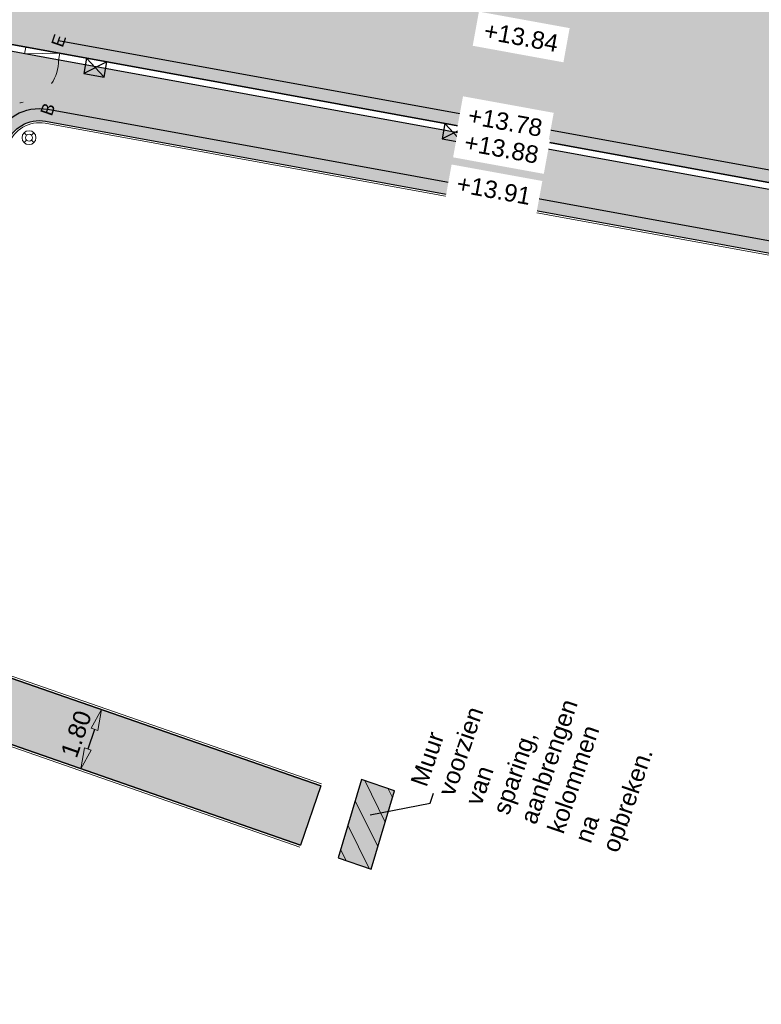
# Model space of a CAD drawing. Header units: metres. Extents: x 131295 to 132236, y 397710 to 398702.
# Tile 72 of 127: x 131570 to 131592, y 398127 to 398155. Entities that reach past the tile are written whole.
import ezdxf
from ezdxf import colors
from ezdxf.entities.mleader import LeaderData, LeaderLine
from ezdxf.enums import TextEntityAlignment as Align
from ezdxf.math import Vec2, Vec3

# ---------------------------------------------------------------- set-up
doc = ezdxf.new("R2010")
doc.units = ezdxf.units.M
doc.linetypes.add('AL-BANDVERLAGING', pattern=[5, 1.5, -1, 0, -1, 1.5])
doc.linetypes.add('AL-MATERIAALS', pattern=[2, 1, -1])
doc.layers.get('Defpoints').update_dxf_attribs({"color": 128})
for name, color, linetype, lineweight in [('N-IE-verkeersbordpaal @ 0.2', 190, 'Continuous', 18), ('N-KO-bandverlaging', 1, 'AL-BANDVERLAGING', 18), ('N-KO-opsluitband 60x200mm', 2, 'Continuous', 25), ('N-KO-opsluitband achterkant', 8, 'Continuous', 5), ('N-KO-tekst banden', 1, 'Continuous', 18), ('N-KO-trottoirband 180-200x250mm', 3, 'Continuous', 35), ('N-KO-trottoirband achterkant', 8, 'Continuous', 5), ('N-KO-verloopband', 1, 'Continuous', 18), ('N-RI-trottoirkolk', 7, 'Continuous', 25), ("N-VH-arcering 'MAT' grijs 254", 254, 'Continuous', 18), ('N-VH-arcering herstraten', 1, 'Continuous', 18), ('X-AL-aanpijling', 1, 'Continuous', 25), ('X-AL-maatvoering', 1, 'Continuous', 18), ('X-AL-materiaalscheiding', 1, 'AL-MATERIAALS', 18), ('X-AL-planhoogte', 190, 'Continuous', 25)]:
    doc.layers.add(name, color=color, linetype=linetype, lineweight=lineweight)
doc.layers.add("N-VH-arcering 'MAT' kleur 1 (heiderood)", color=7, linetype='Continuous', lineweight=18, true_color=0xd98c8c)
doc.layers.add("N-VH-arcering 'MAT' kleur 7 (geel)", color=7, linetype='Continuous', lineweight=18, true_color=0xf5ebbd)
doc.layers.add('X-AL-contourlijnen', color=30, linetype='Continuous', plot=False)
doc.layers.add('X-AL-hulplijn bandenlijnnummers', color=30, linetype='Continuous', plot=False)
doc.styles.add('CS Annotative', font='arial.ttf')
doc.dimstyles.new('CS Annotative', dxfattribs={"dimtxt": 2.5, "dimasz": 3, "dimexe": 0.18, "dimexo": 0.0625, "dimgap": 1, "dimtad": 1, "dimzin": 0, "dimdsep": 46, "dimtxsty": 'CS Annotative', "dimblk": 'CS Dimensionpijl', "dimcen": 0, "dimse1": 1, "dimse2": 1, "dimclrd": 256, "dimclre": 256, "dimclrt": 2, "dimadec": 0, "dimazin": 0, "dimtm": 1e-09, "dimtfac": 1, "dimtofl": 0, "dimtmove": 1, "dimatfit": 3, "dimfxl": 1, "dimtfillclr": 256, "dimtolj": 1, "dimtzin": 0, "dimarcsym": 0})

# ---------------------------------------------------------------- blocks, each defined once
blk = doc.blocks.new('*U89')
for p, q in [((1.02876604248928, -2.500827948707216), (-1.470771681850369, 0.2946704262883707)), ((1.470771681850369, -0.2946704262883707), (-1.912777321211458, -1.911487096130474))]:
    blk.add_line(p, q)
blk.add_lwpolyline([(1.470771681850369, -0.2946704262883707), (-1.470771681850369, 0.2946704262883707), (-1.912777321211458, -1.911487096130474), (1.02876604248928, -2.500827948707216)], close=True)
blk = doc.blocks.new('CS Dimensionpijl')
h = blk.add_hatch(color=256)
h.dxf.hatch_style = 1
h.paths.add_polyline_path([(-1, -0.1666666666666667), (0, 0), (-1, 0.1666666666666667)])
at = {"flags": 128}
blk.add_lwpolyline([(0, 0.5), (0, -0.5)], dxfattribs=at)
blk.add_lwpolyline([(-1, -0.1666666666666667), (0, 0), (-1, 0.1666666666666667)], close=True, dxfattribs=at)
blk = doc.blocks.new('*D197')
at = {"layer": 'Defpoints', "color": 0, "transparency": 16777216}
for p in [(131573.7567360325, 398218.2309556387), (131544.4715283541, 398136.4728683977)]:
    blk.add_point(p, dxfattribs=at)
at = {"layer": 'X-AL-maatvoering', "lineweight": -2, "transparency": 16777216}
blk.add_line((131575.0259096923, 398221.7742192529), (131573.9590640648, 398218.7958125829), dxfattribs=at)
at = {"layer": 'X-AL-maatvoering', "lineweight": -2, "transparency": 16777216, "xscale": 0.6000000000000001, "yscale": 0.6000000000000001, "zscale": 0.6000000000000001, "rotation": 250.2928107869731}
blk.add_blockref('CS Dimensionpijl', (131573.7567360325, 398218.2309556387), dxfattribs=at)
at = {"layer": 'X-AL-maatvoering', "color": 2, "transparency": 16777216, "insert": (131574.165031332, 398220.7209730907), "char_height": 0.5, "attachment_point": 5, "rotation": 70.29281078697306, "style": 'CS Annotative'}
blk.add_mtext('\\A1;R86.84', dxfattribs=at)
blk = doc.blocks.new('CS Verkeersbordpaal')
at = {"flags": 128}
for points in [[(-0.7071067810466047, 0.7071067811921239), (-0.3535533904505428, 0.3535533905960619)], [(0.3535533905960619, 0.3535533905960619), (0.7071067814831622, 0.7071067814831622)], [(-0.7071067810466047, -0.7071067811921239), (-0.3535533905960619, -0.3535533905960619)], [(0.3535533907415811, -0.3535533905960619), (0.707106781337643, -0.7071067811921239)]]:
    blk.add_lwpolyline(points, dxfattribs=at)
for radius in [1, 0.5000000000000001]:
    blk.add_circle((0, 0), radius)
blk = doc.blocks.new('*D651')
at = {"layer": 'Defpoints', "color": 0, "transparency": 16777216}
for p in [(131573.06385005, 398135.0247111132), (131572.1662406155, 398133.4310872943), (131572.4728053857, 398133.324515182)]:
    blk.add_point(p, dxfattribs=at)
at = {"layer": 'X-AL-maatvoering', "lineweight": -2, "transparency": 16777216}
blk.add_line((131572.5602703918, 398134.5645512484), (131572.3632555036, 398133.9978192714), dxfattribs=at)
at = {"layer": 'X-AL-maatvoering', "lineweight": -2, "transparency": 16777216, "xscale": 0.6000000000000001, "yscale": 0.6000000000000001, "zscale": 0.6000000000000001}
for p, rotation in [((131572.7572852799, 398135.1312832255), 70.83084804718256), ((131572.1662406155, 398133.4310872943), 250.8308480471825)]:
    blk.add_blockref('CS Dimensionpijl', p, dxfattribs=dict(at, rotation=rotation))
at = {"layer": 'X-AL-maatvoering', "color": 2, "transparency": 16777216, "insert": (131572.0317205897, 398134.4306822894), "char_height": 0.5, "attachment_point": 5, "rotation": 70.83084804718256, "style": 'CS Annotative'}
blk.add_mtext('\\A1;1.80', dxfattribs=at)

msp = doc.modelspace()

# ---------------------------------------------------------------- hatches: boundary and pattern name
at = {"layer": "N-VH-arcering 'MAT' grijs 254"}
h = msp.add_hatch(color=256, dxfattribs=at)
h.dxf.hatch_style = 1
edge = h.paths.add_edge_path()
edge.add_line((131571.1321392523, 398153.9120743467), (131569.5587155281, 398154.1988441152))
edge.add_arc((131568.6980529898, 398149.4766348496), 4.800000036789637, 79.67073716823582, 85.13149243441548)
edge.add_line((131569.1054255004, 398154.2593169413), (131561.4738187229, 398132.3062775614))
edge.add_arc((131560.5292654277, 398132.6346357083), 1.000000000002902, 251.1264028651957, 340.83084804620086, ccw=False)
edge.add_line((131560.205784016, 398131.6884011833), (131562.8492709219, 398130.7810768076))
edge.add_line((131562.8492709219, 398130.7810768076), (131564.6757233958, 398136.0350402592))
edge.add_line((131564.6757233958, 398136.0350402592), (131565.2667680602, 398137.7352361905))
edge.add_line((131565.2667680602, 398137.7352361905), (131570.0253919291, 398151.4238682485))
edge.add_arc((131570.9699452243, 398151.0955101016), 0.9999999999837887, 79.67073715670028, 160.830848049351, ccw=False)
edge.add_line((131571.1492499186, 398152.079303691), (131622.628119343, 398142.6968447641))
edge.add_line((131622.628119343, 398142.6968447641), (131622.787, 398143.584))
edge.add_line((131622.787, 398143.584), (131622.9538829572, 398144.4781892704))
edge.add_line((131622.9538829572, 398144.4781892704), (131607.8378848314, 398147.222142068))
edge.add_line((131607.8378848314, 398147.222142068), (131571.1321392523, 398153.9120743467))
h = msp.add_hatch(color=256, dxfattribs=at)
h.dxf.hatch_style = 1
h.paths.add_polyline_path([(131581.1956362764, 398132.790704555), (131580.2501927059, 398133.1193721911), (131579.574, 398130.863), (131580.5213985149, 398130.5408557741)])
at = {"layer": "N-VH-arcering 'MAT' kleur 1 (heiderood)"}
h = msp.add_hatch(color=256, dxfattribs=at)
h.dxf.hatch_style = 1
edge = h.paths.add_edge_path()
edge.add_line((131571.1680001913, 398154.1088330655), (131570.9712414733, 398154.1446940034))
edge.add_line((131570.9712414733, 398154.1446940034), (131569.5945764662, 398154.3956028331))
edge.add_arc((131568.6980529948, 398149.4766348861), 4.999999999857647, 79.67073715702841, 87.20376227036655)
edge.add_arc((131568.6980529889, 398149.4766346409), 5.000000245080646, 87.20376234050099, 89.49627435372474)
edge.add_arc((131568.6980529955, 398149.4766348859), 4.999999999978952, 89.49627440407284, 160.9860701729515)
edge.add_line((131563.97085602, 398151.1056249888), (131557.8509147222, 398133.3460523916))
edge.add_line((131557.8509147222, 398133.3460523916), (131553.1237177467, 398134.9750424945))
edge.add_line((131553.1237177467, 398134.9750424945), (131565.9418727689, 398172.1722873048))
edge.add_line((131565.9418727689, 398172.1722873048), (131566.007032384, 398172.3613752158))
edge.add_line((131566.007032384, 398172.3613752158), (131566.6912083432, 398174.3467982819))
edge.add_line((131566.6912083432, 398174.3467982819), (131566.7563679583, 398174.535886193))
edge.add_line((131566.7563679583, 398174.535886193), (131580.2627706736, 398213.7303699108))
edge.add_line((131580.2627706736, 398213.7303699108), (131584.9899676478, 398212.1013798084))
edge.add_line((131584.9899676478, 398212.1013798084), (131577.6863141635, 398190.9067705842))
edge.add_line((131577.6863141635, 398190.9067705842), (131575.6337866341, 398184.950502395))
edge.add_line((131575.6337866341, 398184.950502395), (131571.4825793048, 398172.9040358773))
edge.add_line((131571.4825793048, 398172.9040358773), (131571.4174196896, 398172.7149479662))
edge.add_line((131571.4174196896, 398172.7149479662), (131570.7332816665, 398170.7296349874))
edge.add_line((131570.7332816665, 398170.7296349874), (131570.6681220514, 398170.5405470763))
edge.add_line((131570.6681220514, 398170.5405470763), (131569.0792970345, 398165.9299059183))
edge.add_arc((131573.80649401, 398164.3009158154), 5.000000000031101, 160.9860701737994, 232.7655094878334)
edge.add_arc((131573.8064940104, 398164.3009158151), 4.999999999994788, 232.7655094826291, 235.0580143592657)
edge.add_arc((131573.80649401, 398164.3009158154), 5.000000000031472, 235.0580143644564, 259.6707372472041)
edge.add_line((131572.9099705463, 398159.3819478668), (131572.9200620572, 398159.3801086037))
edge.add_line((131572.9200620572, 398159.3801086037), (131573.1168207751, 398159.3442476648))
edge.add_line((131573.1168207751, 398159.3442476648), (131580.1922252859, 398158.0546954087))
edge.add_line((131580.1922252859, 398158.0546954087), (131590.8172049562, 398156.1182030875))
edge.add_line((131590.8172049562, 398156.1182030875), (131594.7606525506, 398155.3996608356))
edge.add_line((131594.7606525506, 398155.3996608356), (131605.3855818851, 398153.4629932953))
edge.add_line((131605.3855818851, 398153.4629932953), (131608.8599215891, 398152.8297655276))
edge.add_line((131608.8599215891, 398152.8297655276), (131607.8737457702, 398147.4189007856))
edge.add_line((131607.8737457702, 398147.4189007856), (131571.1680001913, 398154.1088330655))
at = {"layer": "N-VH-arcering 'MAT' kleur 7 (geel)"}
h = msp.add_hatch(color=256, dxfattribs=at)
h.dxf.hatch_style = 1
h.paths.add_polyline_path([(131565.2667680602, 398137.7352361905), (131579.0759531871, 398132.9347040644), (131578.495, 398131.231), (131564.6757233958, 398136.0350402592)])
at = {"layer": 'N-VH-arcering herstraten'}
h = msp.add_hatch(dxfattribs=at)
h.set_pattern_fill('CS-HERSTRATEN', color=256, angle=180.201634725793)
h.set_pattern_definition([(296.2204092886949, (26375.62930064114, 79453.50666762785), (0.4485505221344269, 0.2209127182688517), [])])
h.paths.add_polyline_path([(131581.1956362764, 398132.790704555), (131580.2501927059, 398133.1193721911), (131579.574, 398130.863), (131580.5213985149, 398130.5408557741)])

# ---------------------------------------------------------------- linework, layer by layer
at = {"layer": 'N-KO-bandverlaging', "flags": 128}
msp.add_lwpolyline([(131569.1054255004, 398154.2593169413, 1.178073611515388), (131571.5263027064, 398153.8402347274)], format="xyb", dxfattribs=at)
at = {"layer": 'N-KO-opsluitband 60x200mm', "flags": 128}
for points in [[(131579.0759531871, 398132.9347040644), (131565.2667680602, 398137.7352361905), (131570.0253919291, 398151.4238682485, -0.3697133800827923), (131571.1492499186, 398152.079303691), (131622.628119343, 398142.6968447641)], [(131565.6397097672, 398126.6451182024), (131564.7083606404, 398126.9658359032, -0.4150705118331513), (131562.8514827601, 398130.7874393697), (131564.6757233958, 398136.0350402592), (131578.495, 398131.231)]]:
    msp.add_lwpolyline(points, format="xyb", dxfattribs=at)
at = {"layer": 'N-KO-opsluitband achterkant', "flags": 128}
for points in [[(131579.0956546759, 398132.9913772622), (131565.3431427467, 398137.7722078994), (131570.0820651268, 398151.4041667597, -0.3697133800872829), (131571.1384916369, 398152.0202760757), (131622.6173610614, 398142.6378171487), (131622.628119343, 398142.6968447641)], [(131565.6592454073, 398126.7018487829), (131564.7278962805, 398127.0225664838, -0.4150705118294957), (131562.9081559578, 398130.7677378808), (131564.7126951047, 398135.9586655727), (131578.4752985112, 398131.1743268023)]]:
    msp.add_lwpolyline(points, format="xyb", dxfattribs=at)
at = {"layer": 'N-KO-trottoirband 180-200x250mm'}
msp.add_lwpolyline([(131622.9905755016, 398144.674794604), (131607.8737457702, 398147.4189007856), (131569.5945764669, 398154.395602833, 0.3704834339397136), (131563.97085602, 398151.1056249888), (131557.5902763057, 398132.5897008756)], format="xyb", dxfattribs=at)
at = {"layer": 'N-KO-trottoirband achterkant', "flags": 128}
msp.add_lwpolyline([(131622.9905755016, 398144.674794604), (131622.9538829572, 398144.4781892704), (131607.8378848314, 398147.222142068), (131569.5587155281, 398154.1988441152, 0.3704834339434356), (131564.159943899, 398151.0404653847), (131557.7793641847, 398132.5245412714), (131557.5902763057, 398132.5897008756)], format="xyb", dxfattribs=at)
at = {"layer": 'N-KO-verloopband', "flags": 128}
msp.add_lwpolyline([(131570.5783700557, 398154.2162981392), (131570.5425091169, 398154.0195394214), (131571.5621636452, 398154.0369934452), (131571.5263027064, 398153.8402347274)], dxfattribs=at)
at = {"layer": 'X-AL-contourlijnen', "flags": 128}
msp.add_lwpolyline([(131571.4174196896, 398172.7149479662), (131570.7332816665, 398170.7296349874), (131570.6681220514, 398170.5405470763), (131569.0792970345, 398165.9299059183, 0.323856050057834), (131570.781101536, 398160.3200867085, 0.01000327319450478), (131570.9427604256, 398160.2022538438, 0.1078080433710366), (131572.9099705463, 398159.3819478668), (131572.9200620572, 398159.3801086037), (131573.1168207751, 398159.3442476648), (131580.1922252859, 398158.0546954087), (131590.8172049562, 398156.1182030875), (131594.7606525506, 398155.3996608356), (131605.3855818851, 398153.4629932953), (131608.8599215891, 398152.8297655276), (131607.8737457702, 398147.4189007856), (131571.1680001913, 398154.1088330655), (131570.9712414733, 398154.1446940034), (131569.5945764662, 398154.3956028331, 0.03288086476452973), (131568.9419739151, 398154.4706816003, 0.01000330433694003), (131568.7420107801, 398154.4764416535, 0.3224602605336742), (131563.97085602, 398151.1056249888), (131557.8509147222, 398133.3460523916), (131553.1237177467, 398134.9750424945), (131565.9418727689, 398172.1722873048)], format="xyb", dxfattribs=at)
msp.add_lwpolyline([(131571.1321392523, 398153.9120743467), (131569.5587155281, 398154.1988441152, 0.02383154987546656), (131569.1054255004, 398154.2593169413), (131561.4738187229, 398132.3062775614, -0.4127035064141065), (131560.205784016, 398131.6884011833), (131562.8492709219, 398130.7810768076), (131564.6757233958, 398136.0350402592), (131565.2667680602, 398137.7352361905), (131570.0253919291, 398151.4238682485, -0.3697133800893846), (131571.1492499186, 398152.079303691), (131622.628119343, 398142.6968447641), (131622.787, 398143.584), (131622.9538829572, 398144.4781892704), (131607.8378848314, 398147.222142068)], format="xyb", close=True, dxfattribs=at)
for points in [[(131565.2667680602, 398137.7352361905), (131579.0759531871, 398132.9347040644), (131578.495, 398131.231), (131564.6757233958, 398136.0350402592)], [(131581.1956362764, 398132.790704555), (131580.2501927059, 398133.1193721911), (131579.574, 398130.863), (131580.5213985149, 398130.5408557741)]]:
    msp.add_lwpolyline(points, close=True, dxfattribs=at)
at = {"layer": 'X-AL-hulplijn bandenlijnnummers'}
msp.add_lwpolyline([(131622.5614353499, 398145.1087747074), (131571.525894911, 398154.3993694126)], dxfattribs=at)
at = {"layer": 'X-AL-hulplijn bandenlijnnummers', "flags": 128}
msp.add_lwpolyline([(131564.8212490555, 398137.5195678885), (131569.6947982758, 398151.5387935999, -0.3697133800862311), (131571.2120065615, 398152.4236314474), (131622.1989791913, 398143.1308248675)], format="xyb", dxfattribs=at)
at = {"layer": 'X-AL-materiaalscheiding', "flags": 128}
msp.add_lwpolyline([(131581.1956362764, 398132.790704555), (131580.2501927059, 398133.1193721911), (131579.574, 398130.863), (131580.5213985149, 398130.5408557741)], close=True, dxfattribs=at)
msp.add_lwpolyline([(131578.495, 398131.231), (131579.0759531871, 398132.9347040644)], dxfattribs=at)

# ---------------------------------------------------------------- block references
at = {"layer": 'N-IE-verkeersbordpaal @ 0.2', "xscale": 0.2, "yscale": 0.2, "zscale": 0.2}
msp.add_blockref('CS Verkeersbordpaal', (131570.6727115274, 398151.6051689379), dxfattribs=at)
at = {"layer": 'N-RI-trottoirkolk', "xscale": 0.2, "yscale": 0.2, "zscale": 0.2, "rotation": 1}
for p in [(131572.622541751, 398153.8437305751), (131582.944465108, 398151.962472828)]:
    msp.add_blockref('*U89', p, dxfattribs=at)

# ---------------------------------------------------------------- texts
at = {"layer": 'N-KO-tekst banden', "style": 'CS Annotative'}
for s, p in [('E', (131571.525894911, 398154.3993694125)), ('B', (131571.2120065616, 398152.4236314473))]:
    msp.add_text(s, height=0.3599999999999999, rotation=71.0187745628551, dxfattribs=at).set_placement(p, align=Align.MIDDLE)

# ---------------------------------------------------------------- dimensions: what is measured, and where the dimension line sits
at = {"layer": 'X-AL-maatvoering'}
dim = msp.add_radius_dim(center=(131544.4715283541, 398136.4728683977), mpoint=(131573.7567360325, 398218.2309556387), dimstyle='CS Annotative', dxfattribs=at)
dim.commit()
dim.dimension.update_dxf_attribs({"geometry": '*D197', "text_midpoint": (131574.165031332, 398220.7209730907)})
dim = msp.add_aligned_dim(p1=(131573.0638500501, 398135.0247111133), p2=(131572.4728053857, 398133.3245151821), distance=-0.32456058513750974, dimstyle='CS Annotative', dxfattribs=at)
dim.commit()
dim.dimension.update_dxf_attribs({"geometry": '*D651', "text_midpoint": (131572.0317205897, 398134.4306822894)})

# ---------------------------------------------------------------- leaders
at = {"layer": 'X-AL-aanpijling'}
ml = msp.add_multileader_mtext('Standard', dxfattribs=at)
ml.set_content('Muur voorzien van sparing, aanbrengen kolommen na opbreken.', color=2, style='CS Annotative')
ml.set_leader_properties(color=256)
ml.build(insert=Vec2(0, 0))
ml.multileader.update_dxf_attribs({"text_left_attachment_type": 2, "text_right_attachment_type": 2, "dogleg_length": 1.5, "arrow_head_size": 0.6000000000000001, "scale": 0.2})
ctx = ml.context
ctx.base_point, ctx.scale, ctx.char_height, ctx.arrow_head_size, ctx.landing_gap_size, ctx.plane_origin, ctx.plane_x_axis, ctx.plane_y_axis = Vec3(131582.3184550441, 398132.7244404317), 0.2, 0.5, 0.6000000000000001, 0.08000000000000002, Vec3(131579.9120963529, 398131.9911860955), Vec3(0.3252583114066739, 0.9456252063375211), Vec3(-0.9456252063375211, 0.3252583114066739)
ctx.left_attachment, ctx.right_attachment = 2, 2
notes = []
notes.append((ctx, [(0, (1, 1, 0), (131582.2208775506, 398132.4407528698), (0.3252583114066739, 0.9456252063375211), 0.3000000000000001, [(0, [(131579.9120963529, 398131.9911860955)], 0, [])])]))
ctx.mtext.insert, ctx.mtext.text_direction, ctx.mtext.rotation, ctx.mtext.width, ctx.mtext.flow_direction = Vec3(131581.6445560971, 398133.0408355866), Vec3(0.3252583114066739, 0.945625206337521), 1.239511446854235, 11.56301621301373, 5
for ctx, leaders in notes:
    for number, flags, end, landing, length, lines in leaders:
        leader = LeaderData()
        leader.index, (leader.has_last_leader_line, leader.has_dogleg_vector, leader.attachment_direction) = number, flags
        leader.last_leader_point, leader.dogleg_vector, leader.dogleg_length = Vec3(end), Vec3(landing), length
        for number, points, colour, breaks in lines:
            line = LeaderLine()
            line.index, line.vertices, line.color, line.breaks = number, Vec3.list(points), colors.encode_raw_color(colour), breaks
            leader.lines.append(line)
        ctx.leaders.append(leader)

# ---------------------------------------------------------------- next in the draw order: texts
at = {"layer": 'X-AL-planhoogte', "char_height": 0.5, "attachment_point": 5, "rotation": 349.6847541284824, "style": 'CS Annotative', "bg_fill": 2}
for s, insert in [('+13.84', (131584.8444826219, 398154.5030771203)), ('+13.78', (131584.3859359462, 398152.0637783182)), ('+13.91', (131584.0576652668, 398150.0998492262))]:
    msp.add_mtext(s, dxfattribs=dict(at, insert=insert))

# ---------------------------------------------------------------- next in the draw order: texts
at = {"layer": 'X-AL-planhoogte', "insert": (131584.2798350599, 398151.2899840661), "char_height": 0.5, "attachment_point": 5, "rotation": 349.6847541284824, "style": 'CS Annotative', "bg_fill": 2}
msp.add_mtext('+13.88', dxfattribs=at)

doc.saveas('drawing.dxf')
